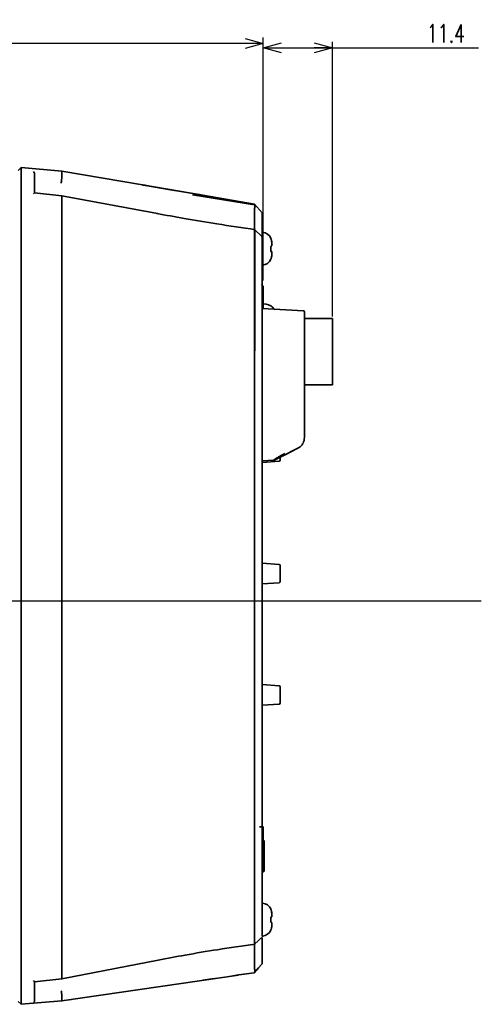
# Model space of a CAD drawing. Header units: millimetres. Extents: x -253 to 658, y -105 to 533.
# Tile 14 of 32: x 415 to 491, y 168 to 330. Entities that reach past the tile are written whole.
import ezdxf

# ---------------------------------------------------------------- set-up
doc = ezdxf.new("R2010")
doc.units = ezdxf.units.MM
doc.layers.add('1', color=7, linetype='Continuous')
doc.styles.add('SLDTEXTSTYLE0', font='TXT', dxfattribs={"width": 0.7, "bigfont": 'bigfont'})
doc.dimstyles.new('SLDDIMSTYLE0', dxfattribs={"dimtxt": 3, "dimasz": 3, "dimexe": 0, "dimexo": 0.0625, "dimgap": 0.75, "dimtad": 3, "dimdec": 4, "dimrnd": 1e-09, "dimzin": 12, "dimdsep": 46, "dimtxsty": 'SLDTEXTSTYLE0', "dimblk1": 'OPEN30', "dimblk2": 'OPEN30', "dimsah": 1, "dimcen": 0.09, "dimadec": 0, "dimazin": 3, "dimtfac": 1, "dimtofl": 0, "dimtmove": 0, "dimatfit": 3, "dimldrblk": 'OPEN30', "dimfxl": 1, "dimfrac": 2, "dimtolj": 1, "dimtzin": 12, "dimarcsym": 0})
doc.dimstyles.new('SLDDIMSTYLE2', dxfattribs={"dimtxt": 3, "dimasz": 3, "dimexe": 0, "dimexo": 0.0625, "dimgap": 0.75, "dimtad": 3, "dimdec": 1, "dimrnd": 1e-09, "dimzin": 12, "dimdsep": 46, "dimtxsty": 'SLDTEXTSTYLE0', "dimblk1": 'OPEN30', "dimblk2": 'OPEN30', "dimsah": 1, "dimcen": 0.09, "dimadec": 0, "dimazin": 3, "dimtfac": 1, "dimtofl": 0, "dimtmove": 0, "dimatfit": 3, "dimldrblk": 'OPEN30', "dimfxl": 1, "dimfrac": 2, "dimtolj": 1, "dimtzin": 12, "dimarcsym": 0})

# ---------------------------------------------------------------- blocks, each defined once
blk = doc.blocks.new('_Open30')
at = {"color": 0, "linetype": 'ByBlock', "lineweight": -2}
for p, q in [((-1, 0.267949), (0, 0)), ((0, 0), (-1, -0.267949)), ((0, 0), (-1, 0))]:
    blk.add_line(p, q, dxfattribs=at)
blk = doc.blocks.new('_D_5')
at = {"layer": '1'}
for p, q in [((455.01, 287.02), (455.01, 326.33)), ((466.41, 281.07), (466.41, 326.33)), ((455.01, 325.33), (466.41, 325.33)), ((466.41, 325.33), (490.47, 325.33))]:
    blk.add_line(p, q, dxfattribs=at)
at = {"layer": '1', "xscale": 3, "yscale": 3, "rotation": 180}
blk.add_blockref('_Open30', (455.01, 325.33, -5.13), dxfattribs=at)
at = {"layer": '1', "xscale": 3, "yscale": 3}
blk.add_blockref('_Open30', (466.41, 325.33, -5.13), dxfattribs=at)
at = {"layer": '1', "insert": (481.97, 329.2), "char_height": 3, "attachment_point": 1, "style": 'SLDTEXTSTYLE0'}
blk.add_mtext('11.4', dxfattribs=at)
blk = doc.blocks.new('_D_6')
at = {"layer": '1'}
for p, q in [((5.46, 305.13), (5.46, 327.05)), ((455.01, 326.05), (5.46, 326.05)), ((455.01, 287.02), (455.01, 327.05))]:
    blk.add_line(p, q, dxfattribs=at)
at = {"layer": '1', "xscale": 3, "yscale": 3}
for p, rotation in [((5.46, 326.05, -5.13), 180), ((455.01, 326.05, -5.13), 360)]:
    blk.add_blockref('_Open30', p, dxfattribs=dict(at, rotation=rotation))
at = {"layer": '1', "insert": (209.64, 329.92), "char_height": 3, "attachment_point": 1, "style": 'SLDTEXTSTYLE0'}
blk.add_mtext('449.6', dxfattribs=at)

msp = doc.modelspace()

# ---------------------------------------------------------------- linework, layer by layer
at = {"color": 7, "linetype": 'Continuous', "lineweight": 35}
for p, q in [((414.61438, 305.14467), (415.11247, 305.60109)), ((415.11247, 297.96086), (415.11247, 305.60109)), ((421.81438, 305.01475), (415.11247, 305.60109)), ((421.81413, 304.59332), (421.81413, 305.01477)), ((421.81438, 305.01475), (435.11657, 302.7515)), ((417.31438, 304.6337), (417.31438, 301.43573)), ((435.11657, 302.7515), (445.05491, 301.06058)), ((444.44705, 301.16374), (435.63263, 302.66356)), ((421.83542, 300.96137), (417.30117, 301.43814)), ((421.81412, 297.51972), (421.81412, 300.79715)), ((437.58143, 298.02938), (421.8291, 300.96228)), ((443.35984, 301.14583), (453.56477, 299.45592)), ((445.05491, 301.06058), (453.56404, 299.61283)), ((453.56404, 299.61283), (453.56477, 299.45592)), ((454.81438, 298.13179), (453.56404, 299.61283)), ((415.11247, 173.22283), (415.11247, 297.96086)), ((454.81438, 297.24048), (454.81438, 294.16237)), ((454.8274, 294.2262), (453.54242, 295.47358)), ((453.57324, 295.18212), (453.57576, 293.84264)), ((453.61438, 295.39523), (453.61438, 275.40484)), ((454.91533, 294.95093), (454.81438, 294.95976)), ((456.27073, 292.28232), (456.27026, 292.24467)), ((456.41533, 293.20044), (456.41533, 293.17885)), ((456.41533, 293.17885), (456.41533, 292.72414)), ((456.41533, 291.7652), (456.41533, 291.76206)), ((456.41533, 291.76206), (456.41533, 291.72758)), ((456.41533, 291.72758), (456.41533, 291.72751)), ((456.41533, 291.72438), (456.41533, 291.72751)), ((456.41533, 291.72438), (456.41533, 291.2889)), ((455.01438, 286.0213), (454.71479, 286.337)), ((455.01438, 286.0213), (455.01438, 282.39467)), ((461.62484, 282.02486), (454.81438, 282.38178)), ((455.51438, 283.10093), (455.01438, 283.14467)), ((455.01438, 282.39467), (455.01438, 282.3713)), ((461.81438, 261.15714), (461.81438, 281.02623)), ((466.41438, 280.75632), (461.81438, 280.75632)), ((466.41438, 269.84467), (466.41438, 280.75632)), ((461.81438, 269.84467), (466.41438, 269.84467)), ((457.81438, 257.91231), (457.81438, 257.43161)), ((458.13206, 258.07212), (460.71313, 259.37046)), ((458.63163, 258.32341), (460.71313, 259.37046)), ((456.7374, 257.40834), (454.81438, 257.30756)), ((454.81438, 257.04197), (457.62786, 257.23207)), ((456.62484, 257.40244), (456.7374, 257.40834)), ((454.81438, 240.44737), (457.62786, 240.25727)), ((457.81438, 240.05773), (457.81438, 237.43161)), ((454.81438, 237.04197), (457.62786, 237.23207)), ((454.81438, 220.44737), (457.62786, 220.25727)), ((457.81438, 220.05773), (457.81438, 217.43161)), ((454.81438, 217.04197), (457.62786, 217.23207)), ((454.91438, 197.04467), (454.41438, 197.04467)), ((454.91438, 197.04467), (455.01438, 197.04467)), ((455.01438, 197.04467), (455.01438, 196.94467)), ((455.01438, 190.04467), (455.01438, 196.94467)), ((455.16438, 194.69467), (455.01438, 194.84467)), ((455.16438, 192.14467), (455.16438, 194.69467)), ((455.16438, 189.74467), (455.16438, 192.14467)), ((455.01438, 190.04467), (454.81438, 190.04467)), ((454.96438, 189.54467), (454.96438, 190.04467)), ((456.27073, 181.78232), (456.27026, 181.74467)), ((456.41533, 182.70044), (456.41533, 182.67885)), ((456.41533, 182.67885), (456.41533, 182.22414)), ((456.41533, 181.2652), (456.41533, 181.26206)), ((456.41533, 181.26206), (456.41533, 181.22758)), ((456.41533, 181.22758), (456.41533, 181.22751)), ((456.41533, 181.22438), (456.41533, 181.22751)), ((456.41533, 181.22438), (456.41533, 180.7889)), ((453.54247, 177.62498), (455.0503, 179.06342)), ((454.81438, 178.83835), (455.0503, 179.06342)), ((454.81438, 179.02958), (454.91533, 179.03842)), ((454.81438, 178.65844), (454.81438, 175.24586)), ((453.56557, 177.72494), (453.56557, 174.13645)), ((421.81391, 172.20125), (421.81438, 173.67333)), ((421.83371, 172.00318), (437.70865, 175.07623)), ((454.23042, 173.78983), (453.53267, 172.98349)), ((453.56477, 174.10684), (453.56557, 174.13645)), ((453.99761, 173.5232), (454.23655, 173.81153)), ((454.81438, 174.46467), (454.23042, 173.78983)), ((454.45772, 174.05293), (454.81671, 174.47063)), ((415.11247, 167.78825), (415.11247, 173.22283)), ((417.31053, 171.51202), (421.83982, 172.00407)), ((421.81438, 168.37459), (450.94378, 172.60284)), ((445.06368, 171.76933), (446.94762, 172.04418)), ((445.12174, 171.7778), (446.94762, 172.04418)), ((446.94358, 172.03212), (445.12224, 171.77434)), ((446.94358, 172.03212), (446.9476, 172.04408)), ((450.00802, 172.46944), (450.94976, 172.62116)), ((450.94378, 172.60284), (450.00817, 172.46843)), ((450.94999, 172.62369), (453.54104, 172.99324)), ((451.40831, 172.67096), (453.53988, 172.99189)), ((417.31438, 171.51212), (417.31438, 168.37003)), ((414.61438, 168.24467), (415.11247, 167.78825)), ((421.81438, 168.37459), (415.11247, 167.78825)), ((421.81333, 168.3745), (421.81333, 168.47153)), ((421.81334, 168.37594), (423.38439, 168.6031))]:
    msp.add_line(p, q, dxfattribs=at)
at = {"color": 7, "linetype": 'Continuous', "lineweight": 35, "flags": 128}
for points in [[(444.44705, 301.16373), (439.38815, 302.02454), (435.63263, 302.66355)], [(453.56557, 298.39791), (453.56557, 297.06523), (453.56557, 295.8808), (453.56557, 295.38097)]]:
    msp.add_lwpolyline(points, dxfattribs=at)
at = {"color": 7, "linetype": 'Continuous', "lineweight": 35}
for centre, radius, start, end in [((454.77211, 293.31396), 1.64322, 24.2181778, 85), ((454.77211, 291.17538), 1.64322, 275, 335.7975169), ((455.37116, 281.46396), 1.64322, 29.6871024, 85), ((461.61438, 281.82513), 0.2, 0, 87), ((456.71647, 257.80779), 0.4, 273, 296.7035544), ((457.61438, 257.43161), 0.2, 273.8654612, 0), ((457.61438, 240.05773), 0.2, 0, 86.1345388), ((457.61438, 237.43161), 0.2, 273.8654612, 0), ((457.61438, 220.05773), 0.2, 0, 86.1345388), ((457.61438, 217.43161), 0.2, 273.8654612, 0), ((454.91438, 196.94467), 0.1, 0, 90), ((454.77211, 182.81396), 1.64322, 24.2181778, 85), ((454.77211, 180.67538), 1.64322, 275, 335.7975169)]:
    msp.add_arc(centre, radius, start, end, dxfattribs=at)
for points, knots in [([(417.13181, 304.94804), (417.18907, 304.90741), (417.28087, 304.84227), (417.30522, 304.69071), (417.31438, 304.6337)], [0, 0, 0, 0, 0.623818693, 1, 1, 1, 1]), ([(421.71299, 303.03056), (421.73813, 303.22083), (421.78845, 303.60159), (421.82799, 304.11262), (421.83711, 304.46213), (421.82207, 304.54884), (421.81455, 304.59217)], [0, 0, 0, 0, 0.279485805, 0.559272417, 0.779775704, 1, 1, 1, 1]), ([(421.81434, 304.5933), (421.81436, 304.59309), (421.81438, 304.59272), (421.8145, 304.59234), (421.81455, 304.59217)], [0, 0, 0, 0, 0.559772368, 1, 1, 1, 1]), ([(435.63263, 302.66355), (435.53356, 302.68043), (435.35775, 302.71039), (435.18986, 302.73901), (435.11657, 302.7515)], [0, 0, 0, 0, 0.563475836, 1, 1, 1, 1]), ([(417.30025, 301.42934), (417.28843, 301.42705), (417.26069, 301.42167), (417.17882, 301.3413), (417.13181, 301.29516)], [0, 0, 0, 0, 0.425778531, 1, 1, 1, 1]), ([(421.81456, 300.80069), (421.81449, 300.80003), (421.81436, 300.79886), (421.81435, 300.79766), (421.81434, 300.79714)], [0, 0, 0, 0, 0.560102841, 1, 1, 1, 1]), ([(421.82949, 300.9429), (421.83063, 300.94718), (421.83522, 300.96446), (421.82343, 300.87099), (421.81456, 300.80069)], [0, 0, 0, 0, 0.247811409, 1, 1, 1, 1]), ([(445.05491, 301.06058), (444.94246, 301.07965), (444.74488, 301.11315), (444.53673, 301.1485), (444.44705, 301.16373)], [0, 0, 0, 0, 0.569163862, 1, 1, 1, 1]), ([(453.58202, 299.41109), (453.59588, 299.36492), (453.62308, 299.27436), (453.60618, 299.03212), (453.56667, 298.74921), (453.56503, 298.53551), (453.56428, 298.43704)], [0, 0, 0, 0, 0.264183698, 0.518197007, 0.7780095, 1, 1, 1, 1]), ([(453.56557, 298.39791), (453.5655, 298.40515), (453.56537, 298.4182), (453.56462, 298.43124), (453.56428, 298.43704)], [0, 0, 0, 0, 0.55512031, 1, 1, 1, 1]), ([(453.56477, 299.45592), (453.5657, 299.45036), (453.56736, 299.44033), (453.5775, 299.42011), (453.58202, 299.41109)], [0, 0, 0, 0, 0.554348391, 1, 1, 1, 1]), ([(453.68099, 295.38511), (451.57905, 295.69485), (447.67528, 296.2701), (442.27212, 297.17049), (438.97494, 297.77443), (437.47621, 298.04894)], [0, 0, 0, 0, 0.388867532, 0.722210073, 1, 1, 1, 1]), ([(454.81438, 298.13179), (454.81438, 298.12282), (454.81438, 298.10684), (454.81438, 298.00455), (454.81438, 297.95967)], [0, 0, 0, 0, 0.561170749, 1, 1, 1, 1]), ([(454.81438, 297.95967), (454.81438, 297.941), (454.81438, 297.90037), (454.81438, 297.73197), (454.81438, 297.50823), (454.81438, 297.33438), (454.81438, 297.24048)], [0, 0, 0, 0, 0.220677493, 0.480303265, 0.719317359, 1, 1, 1, 1]), ([(453.58988, 295.28395), (453.5845, 295.26735), (453.57494, 295.23791), (453.57376, 295.19906), (453.57324, 295.18212)], [0, 0, 0, 0, 0.564077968, 1, 1, 1, 1]), ([(453.61374, 295.38204), (453.61707, 295.38444), (453.62732, 295.39184), (453.60498, 295.32746), (453.58988, 295.28395)], [0, 0, 0, 0, 0.32430723, 1, 1, 1, 1]), ([(453.57576, 293.84264), (453.57562, 291.99263), (453.57532, 288.29225), (453.575, 281.94433), (453.57488, 275.10485), (453.57498, 267.79321), (453.5752, 260.1127), (453.5755, 252.14987), (453.57575, 244.00012), (453.57596, 235.75929), (453.57604, 227.52436), (453.57604, 219.39216), (453.57594, 211.45818), (453.57585, 203.81737), (453.57578, 196.55577), (453.57582, 189.77624), (453.57593, 183.49868), (453.57598, 179.85208), (453.57601, 178.02978)], [0, 0, 0, 0, 0.062498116, 0.12500891, 0.187523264, 0.250037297, 0.312547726, 0.375053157, 0.437552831, 0.500046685, 0.562538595, 0.625034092, 0.687534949, 0.7500404, 0.812549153, 0.87505801, 0.937563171, 1, 1, 1, 1]), ([(454.81438, 294.21189), (454.81438, 294.21583), (454.81438, 294.22855), (454.81438, 294.19084), (454.81438, 294.12628), (454.81438, 294.09606)], [0, 0, 0, 0, 0.193027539, 0.622294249, 1, 1, 1, 1]), ([(454.81438, 294.09606), (454.81438, 293.85086), (454.81438, 293.41312), (454.81438, 292.93065), (454.81438, 292.71843)], [0, 0, 0, 0, 0.560143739, 1, 1, 1, 1]), ([(456.26627, 293.99029), (456.26596, 293.98719), (456.26546, 293.98227), (456.27471, 293.94885), (456.28654, 293.90979), (456.30214, 293.85966), (456.32292, 293.79255), (456.33824, 293.73985), (456.34773, 293.70723)], [0, 0, 0, 0, 0.223992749, 0.356232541, 0.501660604, 0.651023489, 0.784005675, 1, 1, 1, 1]), ([(456.34773, 293.68563), (456.33824, 293.71842), (456.3229, 293.7714), (456.3021, 293.84008), (456.2865, 293.89198), (456.27469, 293.93326), (456.26546, 293.96969), (456.26596, 293.97703), (456.26627, 293.98165)], [0, 0, 0, 0, 0.216157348, 0.349287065, 0.498840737, 0.643987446, 0.776049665, 1, 1, 1, 1]), ([(456.26627, 293.98165), (456.2693, 293.98436), (456.27252, 293.98725), (456.27044, 293.9882), (456.27032, 293.98826)], [0, 0, 0, 0, 0.942199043, 1, 1, 1, 1]), ([(456.34773, 293.70723), (456.37023, 293.61089), (456.40922, 293.44398), (456.41351, 293.27281), (456.41533, 293.20044)], [0, 0, 0, 0, 0.577174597, 1, 1, 1, 1]), ([(456.41533, 293.17885), (456.4123, 293.27157), (456.40671, 293.44286), (456.36628, 293.60929), (456.34773, 293.68563)], [0, 0, 0, 0, 0.541343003, 1, 1, 1, 1]), ([(454.81438, 292.71843), (454.81438, 290.67815), (454.81438, 286.59719), (454.81438, 279.50542), (454.81438, 271.83232), (454.81438, 263.61602), (454.81438, 254.99914), (454.81438, 246.10408), (454.81438, 237.06398), (454.81438, 227.86876), (454.81438, 218.65721), (454.81438, 209.59082), (454.81438, 200.9522), (454.81438, 192.90494), (454.81438, 185.49804), (454.81438, 181.27601), (454.81438, 179.16604)], [0, 0, 0, 0, 0.070000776, 0.14001572, 0.210034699, 0.280050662, 0.350061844, 0.420064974, 0.49006143, 0.560053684, 0.633379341, 0.706712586, 0.780051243, 0.853393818, 0.926732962, 1, 1, 1, 1]), ([(456.26627, 292.40701), (456.26596, 292.44237), (456.26546, 292.49857), (456.27469, 292.57018), (456.2865, 292.62383), (456.3021, 292.66642), (456.3229, 292.7028), (456.33824, 292.70922), (456.34773, 292.7132)], [0, 0, 0, 0, 0.223924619, 0.355993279, 0.501159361, 0.650717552, 0.783848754, 1, 1, 1, 1]), ([(456.26627, 292.08233), (456.26596, 292.04697), (456.26546, 291.99073), (456.27471, 291.91905), (456.28654, 291.86539), (456.30214, 291.82285), (456.32292, 291.78653), (456.33824, 291.78011), (456.34773, 291.77614)], [0, 0, 0, 0, 0.223992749, 0.356232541, 0.501660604, 0.651023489, 0.784005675, 1, 1, 1, 1]), ([(456.34773, 291.71343), (456.33824, 291.71599), (456.32292, 291.72012), (456.30214, 291.75351), (456.28654, 291.79385), (456.27471, 291.84577), (456.26546, 291.91593), (456.26596, 291.97191), (456.26627, 292.00711)], [0, 0, 0, 0, 0.21600044, 0.348981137, 0.498339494, 0.643748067, 0.77598138, 1, 1, 1, 1]), ([(456.26627, 292.48223), (456.2677, 292.44497), (456.27026, 292.37837), (456.27058, 292.31169), (456.27073, 292.28232)], [0, 0, 0, 0, 0.559428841, 1, 1, 1, 1]), ([(456.27073, 292.20703), (456.2705, 292.24441), (456.27008, 292.31109), (456.26743, 292.37773), (456.26627, 292.40701)], [0, 0, 0, 0, 0.560587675, 1, 1, 1, 1]), ([(456.26627, 292.00711), (456.2677, 292.04437), (456.27026, 292.11097), (456.27058, 292.17765), (456.27073, 292.20703)], [0, 0, 0, 0, 0.559428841, 1, 1, 1, 1]), ([(456.34773, 292.7132), (456.37023, 292.71528), (456.40922, 292.71888), (456.41351, 292.72258), (456.41533, 292.72414)], [0, 0, 0, 0, 0.577174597, 1, 1, 1, 1]), ([(456.26627, 290.49906), (456.26596, 290.50215), (456.26546, 290.50707), (456.27471, 290.54049), (456.28654, 290.57955), (456.30214, 290.62968), (456.32292, 290.69679), (456.33824, 290.74949), (456.34773, 290.78212)], [0, 0, 0, 0, 0.223992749, 0.356232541, 0.501660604, 0.651023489, 0.784005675, 1, 1, 1, 1]), ([(456.26709, 290.50649), (456.26897, 290.50449), (456.27266, 290.50057), (456.26838, 290.49956), (456.26627, 290.49906)], [0, 0, 0, 0, 0.508364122, 1, 1, 1, 1]), ([(456.34773, 291.77614), (456.37023, 291.77406), (456.40922, 291.77046), (456.41351, 291.76676), (456.41533, 291.7652)], [0, 0, 0, 0, 0.577174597, 1, 1, 1, 1]), ([(456.41533, 291.72438), (456.4123, 291.72237), (456.40671, 291.71868), (456.36628, 291.71508), (456.34773, 291.71343)], [0, 0, 0, 0, 0.541343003, 1, 1, 1, 1]), ([(456.34773, 290.78212), (456.37023, 290.87845), (456.40922, 291.04536), (456.41351, 291.21653), (456.41533, 291.2889)], [0, 0, 0, 0, 0.577174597, 1, 1, 1, 1]), ([(461.81438, 281.02623), (461.81438, 281.14352), (461.81438, 281.37801), (461.81438, 281.64062), (461.81438, 281.79727), (461.81438, 281.81584), (461.81438, 281.82513)], [0, 0, 0, 0, 0.279730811, 0.559209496, 0.779465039, 1, 1, 1, 1]), ([(460.71313, 259.37046), (460.88815, 259.47987), (461.23807, 259.69861), (461.69285, 260.30403), (461.76836, 260.83407), (461.81438, 261.15714)], [0, 0, 0, 0, 0.2809507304, 0.5617136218, 1, 1, 1, 1]), ([(456.7374, 257.40834), (456.74131, 257.41071), (456.74925, 257.41551), (456.80262, 257.45548), (456.89303, 257.52336), (457.11981, 257.68887), (457.67997, 258.03916), (458.21523, 258.32323), (458.55222, 258.50208)], [0, 0, 0, 0, 0.058688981, 0.119231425, 0.196179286, 0.280563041, 0.547039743, 1, 1, 1, 1]), ([(456.89622, 257.45046), (456.89912, 257.45192), (456.90527, 257.45501), (456.95578, 257.48042), (457.04223, 257.5239), (457.20695, 257.60676), (457.52004, 257.76425), (458.01025, 258.01084), (458.41185, 258.21286), (458.63163, 258.32341)], [0, 0, 0, 0, 0.040544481, 0.085669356, 0.145172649, 0.225138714, 0.383335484, 0.662519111, 1, 1, 1, 1]), ([(455.16438, 189.74467), (455.12717, 189.70747), (455.06052, 189.64081), (454.99384, 189.57413), (454.96438, 189.54467)], [0, 0, 0, 0, 0.558183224, 1, 1, 1, 1]), ([(456.26627, 183.49029), (456.26596, 183.48719), (456.26546, 183.48227), (456.27471, 183.44885), (456.28654, 183.40979), (456.30214, 183.35966), (456.32292, 183.29255), (456.33824, 183.23985), (456.34773, 183.20723)], [0, 0, 0, 0, 0.223992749, 0.356232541, 0.501660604, 0.651023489, 0.784005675, 1, 1, 1, 1]), ([(456.34773, 183.18563), (456.33824, 183.21842), (456.3229, 183.2714), (456.3021, 183.34008), (456.2865, 183.39198), (456.27469, 183.43326), (456.26546, 183.46969), (456.26596, 183.47703), (456.26627, 183.48165)], [0, 0, 0, 0, 0.2161573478, 0.3492870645, 0.4988407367, 0.643987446, 0.7760496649, 1, 1, 1, 1]), ([(456.26627, 183.48165), (456.2693, 183.48436), (456.27252, 183.48725), (456.27044, 183.4882), (456.27032, 183.48826)], [0, 0, 0, 0, 0.942199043, 1, 1, 1, 1]), ([(456.26627, 181.90701), (456.26596, 181.94237), (456.26546, 181.99857), (456.27469, 182.07018), (456.2865, 182.12383), (456.3021, 182.16642), (456.3229, 182.2028), (456.33824, 182.20922), (456.34773, 182.2132)], [0, 0, 0, 0, 0.223924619, 0.355993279, 0.501159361, 0.650717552, 0.783848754, 1, 1, 1, 1]), ([(456.26627, 181.98223), (456.2677, 181.94497), (456.27026, 181.87837), (456.27058, 181.81169), (456.27073, 181.78232)], [0, 0, 0, 0, 0.559428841, 1, 1, 1, 1]), ([(456.27073, 181.70703), (456.2705, 181.74441), (456.27008, 181.81109), (456.26743, 181.87773), (456.26627, 181.90701)], [0, 0, 0, 0, 0.560587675, 1, 1, 1, 1]), ([(456.26627, 181.50711), (456.2677, 181.54437), (456.27026, 181.61097), (456.27058, 181.67765), (456.27073, 181.70703)], [0, 0, 0, 0, 0.559428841, 1, 1, 1, 1]), ([(456.34773, 183.20723), (456.37023, 183.11089), (456.40922, 182.94398), (456.41351, 182.77281), (456.41533, 182.70044)], [0, 0, 0, 0, 0.577174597, 1, 1, 1, 1]), ([(456.41533, 182.67885), (456.4123, 182.77157), (456.40671, 182.94286), (456.36628, 183.10929), (456.34773, 183.18563)], [0, 0, 0, 0, 0.541343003, 1, 1, 1, 1]), ([(456.34773, 182.2132), (456.37023, 182.21528), (456.40922, 182.21888), (456.41351, 182.22258), (456.41533, 182.22414)], [0, 0, 0, 0, 0.577174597, 1, 1, 1, 1]), ([(456.26627, 181.58233), (456.26596, 181.54697), (456.26546, 181.49073), (456.27471, 181.41905), (456.28654, 181.36539), (456.30214, 181.32285), (456.32292, 181.28653), (456.33824, 181.28011), (456.34773, 181.27614)], [0, 0, 0, 0, 0.223992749, 0.356232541, 0.501660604, 0.651023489, 0.784005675, 1, 1, 1, 1]), ([(456.34773, 181.21343), (456.33824, 181.21599), (456.32292, 181.22012), (456.30214, 181.25351), (456.28654, 181.29385), (456.27471, 181.34577), (456.26546, 181.41593), (456.26596, 181.47191), (456.26627, 181.50711)], [0, 0, 0, 0, 0.21600044, 0.348981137, 0.498339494, 0.643748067, 0.77598138, 1, 1, 1, 1]), ([(456.26627, 179.99906), (456.26596, 180.00215), (456.26546, 180.00707), (456.27471, 180.04049), (456.28654, 180.07955), (456.30214, 180.12968), (456.32292, 180.19679), (456.33824, 180.24949), (456.34773, 180.28212)], [0, 0, 0, 0, 0.223992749, 0.356232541, 0.501660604, 0.651023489, 0.784005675, 1, 1, 1, 1]), ([(456.34773, 181.27614), (456.37023, 181.27406), (456.40922, 181.27046), (456.41351, 181.26676), (456.41533, 181.2652)], [0, 0, 0, 0, 0.577174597, 1, 1, 1, 1]), ([(456.41533, 181.22438), (456.4123, 181.22237), (456.40671, 181.21868), (456.36628, 181.21508), (456.34773, 181.21343)], [0, 0, 0, 0, 0.541343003, 1, 1, 1, 1]), ([(456.34773, 180.28212), (456.37023, 180.37845), (456.40922, 180.54536), (456.41351, 180.71653), (456.41533, 180.7889)], [0, 0, 0, 0, 0.577174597, 1, 1, 1, 1]), ([(454.81438, 179.16604), (454.81438, 179.13775), (454.81438, 179.08726), (454.81438, 179.03706), (454.81438, 179.01499)], [0, 0, 0, 0, 0.560444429, 1, 1, 1, 1]), ([(456.26709, 180.00649), (456.26897, 180.00449), (456.27266, 180.00057), (456.26838, 179.99956), (456.26627, 179.99906)], [0, 0, 0, 0, 0.508364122, 1, 1, 1, 1]), ([(437.70872, 175.07625), (439.18511, 175.35298), (442.43335, 175.9618), (447.75853, 176.85573), (451.60704, 177.41779), (453.67935, 177.72044)], [0, 0, 0, 0, 0.277753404, 0.611091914, 1, 1, 1, 1]), ([(453.57601, 178.02978), (453.57601, 178.02027), (453.576, 178.0033), (453.576, 177.98635), (453.57599, 177.9789)], [0, 0, 0, 0, 0.560149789, 1, 1, 1, 1]), ([(453.57599, 177.9789), (453.57704, 177.95344), (453.57893, 177.90751), (453.59062, 177.87232), (453.59583, 177.85662)], [0, 0, 0, 0, 0.554180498, 1, 1, 1, 1]), ([(453.59583, 177.85662), (453.61252, 177.80651), (453.64, 177.72402), (453.6272, 177.72409), (453.62218, 177.72411)], [0, 0, 0, 0, 0.607554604, 1, 1, 1, 1]), ([(454.81438, 174.46467), (454.81438, 174.47414), (454.81438, 174.49401), (454.81438, 174.65473), (454.81438, 174.90799), (454.81438, 175.12581), (454.81438, 175.24586)], [0, 0, 0, 0, 0.205611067, 0.431303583, 0.686549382, 1, 1, 1, 1]), ([(453.56866, 173.0343), (453.58807, 173.08249), (453.62715, 173.17947), (453.61726, 173.44539), (453.57389, 173.7616), (453.56767, 173.99692), (453.56477, 174.10684)], [0, 0, 0, 0, 0.254274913, 0.511686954, 0.771890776, 1, 1, 1, 1]), ([(421.81391, 172.20125), (421.81393, 172.20038), (421.81395, 172.19884), (421.81413, 172.19732), (421.81421, 172.19665)], [0, 0, 0, 0, 0.5593648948, 1, 1, 1, 1]), ([(421.83338, 172.02587), (421.83471, 172.02164), (421.83924, 172.00726), (421.82457, 172.11825), (421.81421, 172.19665)], [0, 0, 0, 0, 0.293687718, 1, 1, 1, 1]), ([(453.52786, 172.97793), (453.52811, 172.97822), (453.52856, 172.97874), (453.53141, 172.98203), (453.53267, 172.98349)], [0, 0, 0, 0, 0.5577715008, 1, 1, 1, 1]), ([(453.56866, 173.0343), (453.55992, 173.0213), (453.54444, 172.99827), (453.53624, 172.98798), (453.53267, 172.98349)], [0, 0, 0, 0, 0.564507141, 1, 1, 1, 1]), ([(417.13181, 171.68351), (417.1891, 171.6235), (417.28094, 171.52729), (417.30524, 171.51626), (417.31438, 171.51212)], [0, 0, 0, 0, 0.623774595, 1, 1, 1, 1]), ([(421.7245, 170.03231), (421.74931, 169.83431), (421.79897, 169.438), (421.83563, 168.91618), (421.84075, 168.57435), (421.82287, 168.50617), (421.81393, 168.4721)], [0, 0, 0, 0, 0.279310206, 0.559050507, 0.779636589, 1, 1, 1, 1]), ([(417.31438, 168.37003), (417.29958, 168.30256), (417.26958, 168.16575), (417.17815, 168.11917), (417.13181, 168.09557)], [0, 0, 0, 0, 0.49320659, 1, 1, 1, 1]), ([(421.81393, 168.4721), (421.81386, 168.47199), (421.81375, 168.47181), (421.81373, 168.47164), (421.81373, 168.47156)], [0, 0, 0, 0, 0.561488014, 1, 1, 1, 1])]:
    msp.add_open_spline(points, degree=3, knots=knots, dxfattribs=at)
msp.add_open_spline([(421.81358, 173.67327), (421.81358, 175.62004), (421.81358, 179.51358), (421.81358, 186.21021), (421.81358, 193.43746), (421.81358, 201.17749), (421.81358, 209.32233), (421.81358, 217.78185), (421.81358, 226.45622), (421.81358, 235.24471), (421.81358, 244.04484), (421.81358, 252.75403), (421.81358, 261.27113), (421.81358, 269.49565), (421.81358, 277.33644), (421.81358, 284.68473), (421.81358, 291.5199), (421.81358, 295.5198), (421.81358, 297.51975)], degree=3, dxfattribs=at)
at = {"layer": '1'}
msp.add_line((-18.80927, 234.24467), (490.95611, 234.24467), dxfattribs=at)

# ---------------------------------------------------------------- dimensions: what is measured, and where the dimension line sits
for base, p2, dimstyle, picture, middle in [((5.46433, 326.05165), (5.46433, 304.12583), 'SLDDIMSTYLE2', '_D_6', (215.18868, 326.05165)), ((466.41438, 325.32797), (466.41438, 280.06967), 'SLDDIMSTYLE0', '_D_5', (486.22249, 325.32797))]:
    dim = msp.add_linear_dim(base=base, p1=(455.01438, 286.0213), p2=p2, dimstyle=dimstyle, dxfattribs=at)
    dim.commit()
    dim.dimension.update_dxf_attribs({"geometry": picture, "text_midpoint": middle, "dimtype": 160})

doc.saveas('drawing.dxf')
